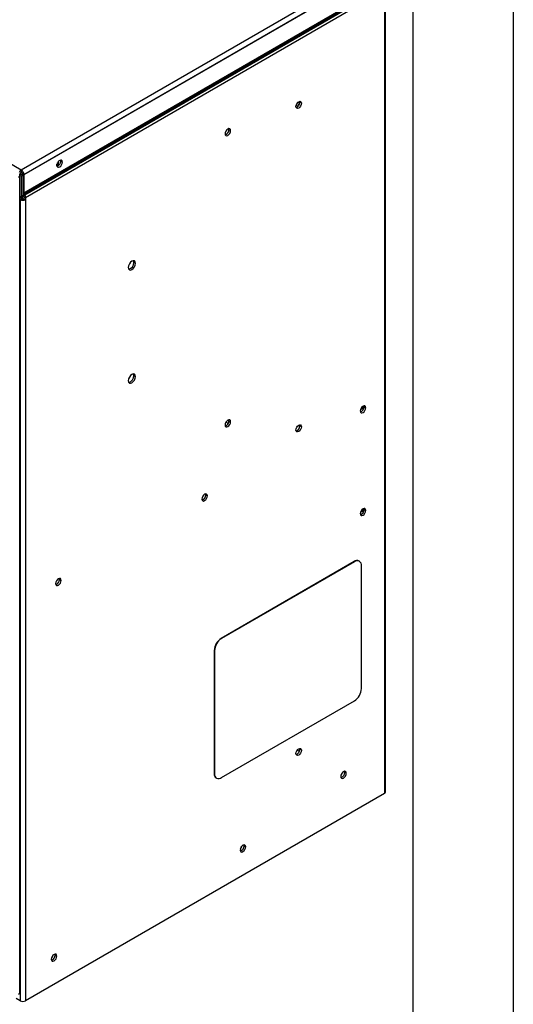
# Model space of a CAD drawing. Header units: millimetres. Extents: x 0 to 1676, y 0 to 1295.
# Tile 14 of 15: x 1489 to 1676, y 732 to 1104. Entities that reach past the tile are written whole.
import ezdxf

# ---------------------------------------------------------------- set-up
doc = ezdxf.new("R2010")
doc.units = ezdxf.units.MM
doc.header["$LTSCALE"] = 6
doc.layers.add('TEXT', color=140, linetype='Continuous', lineweight=25)

msp = doc.modelspace()

# ---------------------------------------------------------------- linework, layer by layer
at = {"color": 7, "linetype": 'Continuous'}
msp.add_line((1676.41, 1295.42), (1676.41, 0.02), dxfattribs=at)
for p, q in [((1626.06, 1126.02), (1489.91, 1047.42)), ((1489.91, 1047.42), (1356.58, 1124.39)), ((1627.08, 1124.24), (1490.94, 1045.64)), ((1626.39, 1123.76), (1490.94, 1045.56)), ((1626.39, 1116.89), (1490.94, 1038.69)), ((1626.52, 1116.47), (1491.06, 1038.28)), ((1626.7, 1116.16), (1491.25, 1037.96)), ((1627, 1115.14), (1491.55, 1036.95)), ((1627.53, 1114.71), (1627.53, 811.39)), ((1627.96, 811.98), (1627.96, 1115.3)), ((1594.09, 1072), (1594.84, 1071.57)), ((1595.25, 1072.11), (1594.38, 1072.61)), ((1595.46, 1072.68), (1594.77, 1073.08)), ((1595.43, 1073.43), (1595.5, 1073.04)), ((1596.11, 1072.69), (1595.5, 1073.04)), ((1568.63, 1062.69), (1568.56, 1063.09)), ((1568.63, 1062.69), (1569.24, 1062.34)), ((1567.5, 1060.83), (1567.14, 1061.03)), ((1503.45, 1048.91), (1503.45, 1049.58)), ((1503.62, 1048.85), (1503.62, 1050.09)), ((1504.05, 1049.09), (1504.05, 1050.72)), ((1504.92, 1050.8), (1504.85, 1051.2)), ((1504.92, 1050.8), (1505.53, 1050.45)), ((1489.31, 1045.32), (1489.31, 1046.02)), ((1489.49, 1045.99), (1489.31, 1045.89)), ((1489.31, 1045.39), (1489.91, 1045.05)), ((1489.31, 736.05), (1489.31, 1044.89)), ((1489.49, 1045.99), (1490.52, 1045.4)), ((1489.91, 1047.42), (1489.91, 1046.72)), ((1489.91, 1045.05), (1490.52, 1045.4)), ((1489.91, 1045.05), (1489.91, 1037.5)), ((1490.33, 1045.99), (1489.96, 1045.78)), ((1489.96, 1045.78), (1489.96, 1045.72)), ((1489.96, 1045.78), (1490.57, 1045.43)), ((1490.33, 1045.99), (1490.94, 1045.64)), ((1490.52, 1045.4), (1490.52, 1037.85)), ((1490.94, 1045.64), (1490.57, 1045.43)), ((1490.57, 1045.43), (1490.57, 1038.14)), ((1490.94, 1045.56), (1490.94, 1045.56)), ((1490.94, 1045.56), (1490.94, 1038.69)), ((1489.49, 1036.21), (1489.31, 1036.31)), ((1489.49, 1036.21), (1490.1, 1036.56)), ((1490.1, 1036.56), (1489.5, 1036.91)), ((1489.66, 1036.96), (1490.27, 1037.31)), ((1489.91, 1037.5), (1490.52, 1037.85)), ((1490.23, 1037.29), (1490.23, 1036.5)), ((1490.52, 1038.17), (1490.57, 1038.14)), ((1490.94, 1038.35), (1490.57, 1038.14)), ((1490.64, 1038.03), (1490.57, 1038.14)), ((1491.06, 1038.28), (1490.64, 1038.03)), ((1490.64, 1038.03), (1490.82, 1037.71)), ((1491.25, 1037.96), (1490.82, 1037.71)), ((1490.94, 1038.69), (1490.94, 1038.69)), ((1491.55, 1036.95), (1490.94, 1037.3)), ((1490.94, 1037.3), (1490.94, 1036.56)), ((1490.94, 1036.56), (1491.55, 1036.21)), ((1491.06, 1038.28), (1491.25, 1037.96)), ((1491.55, 1036.95), (1491.55, 1036.21)), ((1489.49, 1036.21), (1489.49, 732.88)), ((1491.55, 1036.21), (1491.55, 732.88)), ((1532.61, 1012.46), (1533.22, 1012.11)), ((1532.61, 969.59), (1533.22, 969.24)), ((1619.88, 957.78), (1619.81, 958.17)), ((1619.88, 957.78), (1620.49, 957.43)), ((1568.33, 951.44), (1567.45, 951.95)), ((1568.63, 952.46), (1568.56, 952.85)), ((1568.63, 952.46), (1569.24, 952.11)), ((1595.43, 950.95), (1595.5, 950.56)), ((1596.11, 950.21), (1595.5, 950.56)), ((1559.86, 924.42), (1559.79, 924.81)), ((1559.86, 924.42), (1560.47, 924.07)), ((1619.88, 918.89), (1619.81, 919.28)), ((1619.88, 918.89), (1620.49, 918.54)), ((1616.07, 899.2), (1565.69, 870.12)), ((1616.17, 899.14), (1565.79, 870.06)), ((1616.07, 899.2), (1616.17, 899.14)), ((1618.05, 899.33), (1617.94, 899.39)), ((1618.82, 851.07), (1618.82, 897.61)), ((1504.44, 892.42), (1504.37, 892.81)), ((1504.44, 892.42), (1505.04, 892.07)), ((1565.69, 870.12), (1565.79, 870.06)), ((1563.03, 865.52), (1563.14, 865.46)), ((1563.03, 865.52), (1563.03, 818.98)), ((1563.14, 865.46), (1563.14, 818.92)), ((1565.79, 817.39), (1616.17, 846.47)), ((1595.29, 827.23), (1594.43, 827.73)), ((1595.43, 828.47), (1595.5, 828.07)), ((1596.11, 827.72), (1595.5, 828.07)), ((1563.03, 818.98), (1563.14, 818.92)), ((1563.81, 817.26), (1563.92, 817.2)), ((1612.51, 819.37), (1612.44, 819.77)), ((1612.51, 819.37), (1613.11, 819.03)), ((1627.53, 811.39), (1491.55, 732.88)), ((1574.38, 791.53), (1574.31, 791.92)), ((1574.38, 791.53), (1574.98, 791.18)), ((1502.78, 750.2), (1502.71, 750.59)), ((1502.78, 750.2), (1503.39, 749.85)), ((1489.49, 732.88), (1487.94, 733.78))]:
    msp.add_line(p, q)
at = {"flags": 128}
for points in [[(1594.01, 1071.47), (1594.09, 1071.98), (1594.31, 1072.51), (1594.65, 1072.97), (1595.06, 1073.29), (1595.46, 1073.43), (1595.8, 1073.37), (1596.03, 1073.1), (1596.11, 1072.69)], [(1596.11, 1072.69), (1596.03, 1072.18), (1595.8, 1071.65), (1595.46, 1071.19), (1595.06, 1070.87), (1594.65, 1070.73), (1594.31, 1070.79), (1594.09, 1071.06), (1594.01, 1071.47)], [(1569.24, 1062.34), (1569.16, 1062.76), (1568.93, 1063.02), (1568.59, 1063.09), (1568.19, 1062.95), (1567.79, 1062.63), (1567.45, 1062.17), (1567.22, 1061.64), (1567.14, 1061.13)], [(1567.14, 1061.13), (1567.22, 1060.71), (1567.45, 1060.45), (1567.79, 1060.38), (1568.19, 1060.52), (1568.59, 1060.85), (1568.93, 1061.31), (1569.16, 1061.83), (1569.24, 1062.34)], [(1505.53, 1050.45), (1505.45, 1050.87), (1505.22, 1051.13), (1504.87, 1051.2), (1504.47, 1051.06), (1504.06, 1050.73), (1503.72, 1050.27), (1503.49, 1049.74), (1503.41, 1049.22)], [(1503.41, 1049.22), (1503.49, 1048.8), (1503.72, 1048.54), (1504.06, 1048.47), (1504.47, 1048.61), (1504.87, 1048.94), (1505.22, 1049.4), (1505.45, 1049.93), (1505.53, 1050.45)], [(1489.31, 1036.92), (1489.39, 1036.91), (1489.54, 1036.91), (1489.66, 1036.96), (1489.77, 1037.05), (1489.85, 1037.17), (1489.89, 1037.32), (1489.91, 1037.5)], [(1533.22, 1012.11), (1533.11, 1012.66), (1532.81, 1013), (1532.37, 1013.08), (1531.85, 1012.9), (1531.32, 1012.48), (1530.88, 1011.88), (1530.58, 1011.2), (1530.48, 1010.53)], [(1530.48, 1010.53), (1530.58, 1009.99), (1530.88, 1009.65), (1531.32, 1009.56), (1531.85, 1009.74), (1532.37, 1010.17), (1532.81, 1010.76), (1533.11, 1011.45), (1533.22, 1012.11)], [(1532.61, 1012.46), (1532.5, 1013.01), (1532.46, 1013.09)], [(1533.22, 969.24), (1533.11, 969.79), (1532.81, 970.13), (1532.37, 970.21), (1531.85, 970.03), (1531.32, 969.61), (1530.88, 969.01), (1530.58, 968.33), (1530.48, 967.66)], [(1530.48, 967.66), (1530.58, 967.12), (1530.88, 966.78), (1531.32, 966.69), (1531.85, 966.88), (1532.37, 967.3), (1532.81, 967.9), (1533.11, 968.58), (1533.22, 969.24)], [(1532.61, 969.59), (1532.5, 970.14), (1532.46, 970.22)], [(1620.49, 957.43), (1620.41, 957.84), (1620.18, 958.11), (1619.84, 958.17), (1619.44, 958.03), (1619.03, 957.71), (1618.69, 957.25), (1618.47, 956.72), (1618.39, 956.21)], [(1618.39, 956.21), (1618.47, 955.8), (1618.69, 955.53), (1619.03, 955.47), (1619.44, 955.61), (1619.84, 955.93), (1620.18, 956.39), (1620.41, 956.92), (1620.49, 957.43)], [(1569.24, 952.11), (1569.16, 952.53), (1568.93, 952.79), (1568.59, 952.86), (1568.19, 952.72), (1567.79, 952.39), (1567.45, 951.93), (1567.22, 951.41), (1567.14, 950.9)], [(1567.14, 950.9), (1567.22, 950.48), (1567.45, 950.22), (1567.79, 950.15), (1568.19, 950.29), (1568.59, 950.61), (1568.93, 951.07), (1569.16, 951.6), (1569.24, 952.11)], [(1594.01, 948.99), (1594.09, 949.5), (1594.31, 950.03), (1594.65, 950.49), (1595.06, 950.81), (1595.46, 950.95), (1595.8, 950.89), (1596.03, 950.62), (1596.11, 950.21)], [(1596.11, 950.21), (1596.03, 949.7), (1595.8, 949.17), (1595.46, 948.71), (1595.06, 948.39), (1594.65, 948.25), (1594.31, 948.31), (1594.09, 948.57), (1594.01, 948.99)], [(1560.47, 924.07), (1560.39, 924.48), (1560.16, 924.75), (1559.82, 924.81), (1559.42, 924.67), (1559.01, 924.35), (1558.67, 923.89), (1558.45, 923.36), (1558.37, 922.85)], [(1558.37, 922.85), (1558.45, 922.43), (1558.67, 922.17), (1559.01, 922.11), (1559.42, 922.25), (1559.82, 922.57), (1560.16, 923.03), (1560.39, 923.55), (1560.47, 924.07)], [(1620.49, 918.54), (1620.41, 918.96), (1620.18, 919.22), (1619.84, 919.29), (1619.44, 919.15), (1619.03, 918.82), (1618.69, 918.36), (1618.47, 917.84), (1618.39, 917.33)], [(1618.39, 917.33), (1618.47, 916.91), (1618.69, 916.65), (1619.03, 916.58), (1619.44, 916.72), (1619.84, 917.04), (1620.18, 917.5), (1620.41, 918.03), (1620.49, 918.54)], [(1505.04, 892.07), (1504.96, 892.49), (1504.73, 892.75), (1504.39, 892.82), (1503.99, 892.68), (1503.59, 892.35), (1503.25, 891.89), (1503.02, 891.37), (1502.94, 890.86)], [(1502.94, 890.86), (1503.02, 890.44), (1503.25, 890.18), (1503.59, 890.11), (1503.99, 890.25), (1504.39, 890.57), (1504.73, 891.03), (1504.96, 891.56), (1505.04, 892.07)], [(1594.01, 826.51), (1594.09, 827.02), (1594.31, 827.55), (1594.65, 828.01), (1595.06, 828.33), (1595.46, 828.47), (1595.8, 828.4), (1596.03, 828.14), (1596.11, 827.72)], [(1596.11, 827.72), (1596.03, 827.21), (1595.8, 826.69), (1595.46, 826.23), (1595.06, 825.9), (1594.65, 825.76), (1594.31, 825.83), (1594.09, 826.09), (1594.01, 826.51)], [(1613.11, 819.03), (1613.03, 819.44), (1612.8, 819.71), (1612.46, 819.77), (1612.06, 819.63), (1611.66, 819.31), (1611.32, 818.85), (1611.09, 818.32), (1611.01, 817.81)], [(1611.01, 817.81), (1611.09, 817.39), (1611.32, 817.13), (1611.66, 817.07), (1612.06, 817.21), (1612.46, 817.53), (1612.8, 817.99), (1613.03, 818.51), (1613.11, 819.03)], [(1574.98, 791.18), (1574.9, 791.6), (1574.68, 791.86), (1574.34, 791.93), (1573.93, 791.79), (1573.53, 791.46), (1573.19, 791), (1572.96, 790.48), (1572.88, 789.97)], [(1572.88, 789.97), (1572.96, 789.55), (1573.19, 789.29), (1573.53, 789.22), (1573.93, 789.36), (1574.34, 789.69), (1574.68, 790.15), (1574.9, 790.67), (1574.98, 791.18)], [(1503.39, 749.85), (1503.31, 750.27), (1503.08, 750.53), (1502.74, 750.6), (1502.34, 750.46), (1501.94, 750.13), (1501.6, 749.67), (1501.37, 749.15), (1501.29, 748.64)], [(1501.29, 748.64), (1501.37, 748.22), (1501.6, 747.96), (1501.94, 747.89), (1502.34, 748.03), (1502.74, 748.35), (1503.08, 748.81), (1503.31, 749.34), (1503.39, 749.85)]]:
    msp.add_lwpolyline(points, dxfattribs=at)
for centre, radius, start, end in [((1593.47, 1073.02), 2.04, 287.4191, 0.411), ((1566.57, 1062.7), 2.07, 288.0919, 359.7382), ((1502.84, 1050.81), 2.09, 287.9263, 359.7618), ((1488.59, 1045.39), 0.729, 294.3747, 354.3052), ((1491.09, 1045.57), 2.2, 122.5092, 155.7188), ((1490.4, 1045.95), 0.915, 122.6055, 177.3945), ((1488.71, 1045.54), 2.23, 2.6055, 57.3945), ((1489.42, 1045.95), 0.915, 2.6055, 57.3945), ((1490.52, 1037.37), 0.915, 242.6097, 297.3903), ((1489.95, 1037.78), 0.571, 304.0564, 7.2558), ((1490.08, 1037.27), 0.859, 1.9565, 31.1437), ((1491.8, 1038.72), 0.859, 181.9565, 211.1437), ((1489.45, 1036.88), 2.1, 1.9565, 31.1437), ((1490.52, 1038.19), 2.23, 242.6097, 297.3903), ((1530.14, 1012.33), 2.47, 281.2676, 3.112), ((1530.14, 969.46), 2.47, 281.2676, 3.112), ((1618.3, 958.32), 1.51, 277.5777, 354.3776), ((1617.81, 957.79), 2.07, 288.0919, 359.7382), ((1566.57, 952.47), 2.07, 288.0919, 359.7382), ((1593.47, 950.54), 2.04, 287.4191, 0.411), ((1557.79, 924.42), 2.07, 288.0919, 359.7382), ((1617.81, 918.9), 2.07, 288.0919, 359.7382), ((1618.3, 919.43), 1.51, 277.5777, 354.3776), ((1617.16, 897.67), 1.89, 65.6929, 125.6176), ((1617.21, 897.87), 1.64, 350.786, 129.2033), ((1502.37, 892.43), 2.07, 288.0919, 359.7382), ((1568.79, 865.26), 5.76, 122.6055, 177.3945), ((1568.9, 865.2), 5.76, 122.6055, 177.3945), ((1613.07, 851.33), 5.76, 302.6055, 357.3945), ((1593.47, 828.06), 2.04, 287.4191, 0.411), ((1564.82, 818.75), 1.8, 172.7442, 235.9436), ((1564.76, 818.66), 1.64, 170.786, 309.2033), ((1610.44, 819.38), 2.07, 288.0919, 359.7382), ((1609.73, 819.76), 2, 312.3417, 347.6637), ((1627.23, 812.05), 0.731, 294.3747, 354.3052), ((1572.31, 791.54), 2.07, 288.0919, 359.7382), ((1571.6, 791.92), 2, 312.3417, 347.6637), ((1500.72, 750.21), 2.07, 288.0919, 359.7382), ((1500.01, 750.59), 2, 312.3417, 347.6637), ((1488.59, 736.12), 0.729, 294.3747, 354.3052), ((1490.52, 734.87), 2.23, 242.6097, 297.3903)]:
    msp.add_arc(centre, radius, start, end)
at = {"layer": 'TEXT'}
msp.add_line((1638.3, 1257.3), (1638.3, 38.1), dxfattribs=at)

doc.saveas('drawing.dxf')
